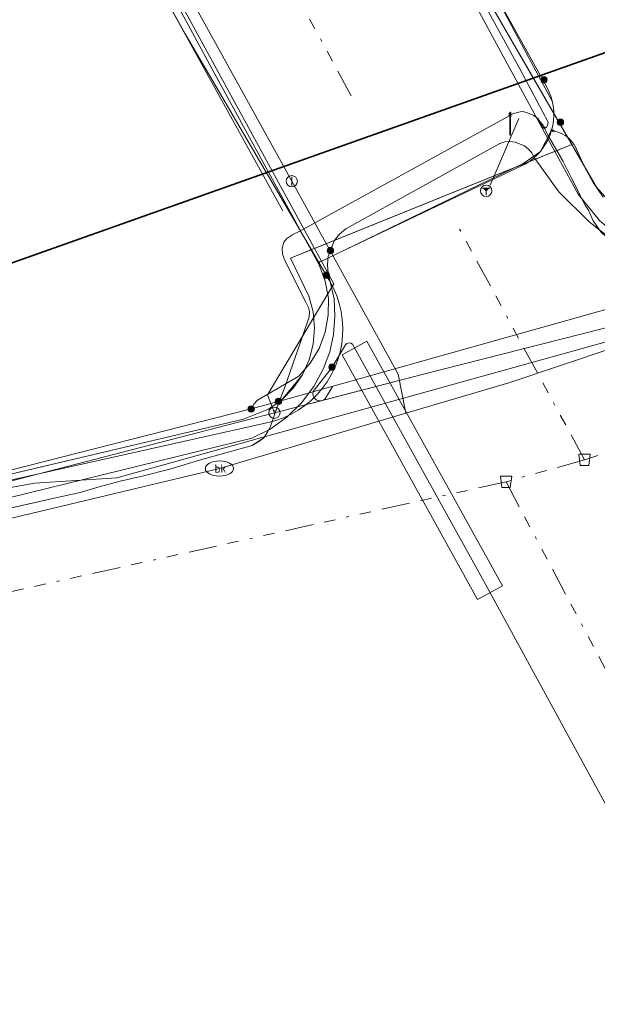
# Model space of a CAD drawing. Header units: metres. Extents: x 154975 to 155642, y 461260 to 461877.
# Tile 5 of 95: x 155148 to 155168, y 461344 to 461379. Entities that reach past the tile are written whole.
import ezdxf
from ezdxf.enums import TextEntityAlignment as Align
from ezdxf.lldxf.tags import DXFTag

# ---------------------------------------------------------------- set-up
doc = ezdxf.new("R2010")
doc.units = ezdxf.units.M
doc.linetypes.add('RI-OVERIG-SO', pattern=[17, 5, -2, 2, -2, 0, -2, 2, -2])
for name, color, linetype, lineweight, true_color in [('B-WE-KL-DATA-G', 3, 'KL-DATA-SO', 18, 0x00ff00), ('B-WE-KL-DATA_DUCT-G', 3, 'Continuous', 18, 0x00ff00), ('B-WE-KL-DATA_HULPSTUK-S', 3, 'Continuous', 18, 0x00ff00), ('B-WE-KL-DATA_KABELBED-G', 3, 'Continuous', 18, 0x00ff00), ('B-WE-KL-DATA_MANTELBUIS-G', 3, 'Continuous', 18, 0x00ff00), ('B-WE-KL-ET_LS-G', 1, 'KL-LS-SO', 18, 0xff0000), ('B-WE-KL-ET_LS-S', 1, 'Continuous', 18, 0xff0000), ('B-WE-KL-ET_LS_HULPSTUK-S', 1, 'Continuous', 18, 0xff0000), ('B-WE-KL-ET_LS_MANTELBUIS-G', 1, 'Continuous', 18, 0xff0000), ('B-WE-KL-ET_MS-G', 1, 'KL-MS-SO', 18, 0xff0000), ('B-WE-KL-GAS_LD-G', 30, 'KL-GAS_LD-SO', 18, 0xff7f00), ('B-WE-KL-GAS_LD_HULPSTUK-S', 30, 'Continuous', 18, 0xff7f00), ('B-WE-KL-GAS_LD_MANTELBUIS-G', 30, 'Continuous', 18, 0xff7f00), ('B-WE-KL-WATER-G', 5, 'KL-WATER-SO', 18, 0x0000ff), ('B-WE-KL-WATER-S', 5, 'Continuous', 18, 0x0000ff), ('B-WE-KL-WATER_HULPSTUK-S', 5, 'Continuous', 18, 0x0000ff), ('B-WE-RI-VRIJVERVAL-G', 6, 'RI-OVERIG-SO', 18, 0xff00ff), ('B-WE-RI-VRIJVERVAL_HULPSTUK-S', 6, 'Continuous', 18, 0xff00ff)]:
    doc.layers.add(name, color=color, linetype=linetype, lineweight=lineweight, true_color=true_color)
doc.layers.add('V-WE-KL-WARMTENET-G', color=80, linetype='V-KL-WARMTENET-SO', lineweight=35)
doc.styles.add('NLCS-ISO', font='NLCS-ISO.ttf')
tags = doc.linetypes.add('KL-DATA-SO', pattern='A,4,-1,[101,NLCS.SHX,S=0.5,R=0,X=0,Y=0],-1,4,-1,["D",Standard,S=1,R=0,X=-0.25,Y=-0.5],-1.5', length=12.5).pattern_tags.tags
tags[18] = DXFTag(74, 10)
tags = doc.linetypes.add('KL-GAS_LD-SO', pattern='A,4,-1,[69,NLCS.SHX,S=0.5,R=0,X=0,Y=0],-1,4,-1,["L",Standard,S=1,R=0,X=0.25,Y=-0.5],-2', length=13).pattern_tags.tags
tags[18] = DXFTag(74, 10)
tags = doc.linetypes.add('KL-LS-SO', pattern='A,4,-1,[103,NLCS.SHX,S=0.75,R=0,X=0,Y=0],-1,4,-1,["L",Standard,S=1,R=0,X=0,Y=-0.5],-2', length=13).pattern_tags.tags
tags[18] = DXFTag(74, 10)
tags = doc.linetypes.add('KL-MS-SO', pattern='A,4,-1,[103,NLCS.SHX,S=0.75,R=0,X=0,Y=0],-1,4,-1,["M",Standard,S=1,R=0,X=0,Y=-0.5],-2', length=13).pattern_tags.tags
tags[18] = DXFTag(74, 10)
doc.linetypes.add('KL-WATER-SO', pattern='A,7,-0.5,[168,NLCS.SHX,S=0.75,R=0,X=0.75,Y=0],-2', length=9.5)
tags = doc.linetypes.add('V-KL-WARMTENET-SO', pattern='A,3.5,[24,NLCS.SHX,S=0.5,R=0,X=0,Y=0],3.5,-1.5,["WN",Standard,S=1,R=0,X=-0.3,Y=-0.5],-3', length=11.5).pattern_tags.tags
tags[14] = DXFTag(74, 10)

# ---------------------------------------------------------------- blocks, each defined once
blk = doc.blocks.new('SKL-WTB_HULP_T STUK-SO')
at = {"color": 0, "linetype": 'ByBlock', "lineweight": 18}
blk.add_circle((0, 0), 1, dxfattribs=at)
at = {"color": 0, "linetype": 'ByBlock', "lineweight": -2, "style": 'NLCS-ISO'}
blk.add_text('T', height=1, dxfattribs=at).set_placement((0, 0), align=Align.MIDDLE_CENTER)
at = {"color": 0, "linetype": 'ByBlock', "lineweight": 18, "style": 'NLCS-ISO', "flags": 1}
for tag, p in [('TYPE', (1.5, 0)), ('LABEL', (1.5, -1.5)), ('OMSCHRIJVING', (1.5, -3))]:
    blk.add_attdef(tag, p, '', height=1, dxfattribs=at)
blk = doc.blocks.new('SKL-WTB_HULP_MOF-SO')
at = {"linetype": 'ByBlock', "lineweight": 18}
h = blk.add_hatch(color=0, dxfattribs=at)
h.dxf.hatch_style = 1
h.paths.add_polyline_path([(-0.5625, 0, 1), (0.5625, 0, 1)])
at = {"color": 0, "linetype": 'ByBlock', "lineweight": 18}
blk.add_circle((0, 0), 0.5625, dxfattribs=at)
at = {"color": 0, "linetype": 'ByBlock', "lineweight": 18, "style": 'NLCS-ISO', "flags": 1}
for tag, p in [('TYPE', (1.5, 0)), ('LABEL', (1.5, -1.5)), ('OMSCHRIJVING', (1.5, -3))]:
    blk.add_attdef(tag, p, '', height=1, dxfattribs=at)
blk = doc.blocks.new('SKL-WTB_HULP_OVERIG-SO')
at = {"color": 0, "linetype": 'ByBlock', "lineweight": 18}
for points in [[(-0.14, 0.14), (0.14, -0.14)], [(0.14, 0.14), (-0.14, -0.14)]]:
    blk.add_lwpolyline(points, dxfattribs=at)
at = {"color": 0, "linetype": 'ByBlock', "lineweight": 18, "style": 'NLCS-ISO', "flags": 1}
for tag, p in [('TYPE', (1.5, 0)), ('LABEL', (1.5, -1.5)), ('OMSCHRIJVING', (1.5, -3))]:
    blk.add_attdef(tag, p, '', height=1, dxfattribs=at)
blk = doc.blocks.new('SKL-WTB_HULP_AFSLUITER-SO')
at = {"color": 0, "linetype": 'ByBlock', "lineweight": 18}
blk.add_lwpolyline([(0, 0.8), (0, -0.8)], dxfattribs=at)
blk.add_circle((0, 0), 1, dxfattribs=at)
at = {"color": 0, "linetype": 'ByBlock', "lineweight": 18, "style": 'NLCS-ISO', "flags": 1}
for tag, p in [('TYPE', (1.5, 0)), ('LABEL', (1.5, -1.5)), ('OMSCHRIJVING', (1.5, -3))]:
    blk.add_attdef(tag, p, '', height=1, dxfattribs=at)
blk = doc.blocks.new('SKL-WATER_BRANDKRAAN_BRANDPUT-SO')
at = {"color": 0, "linetype": 'ByBlock', "lineweight": 18}
blk.add_ellipse((0, 0), major_axis=(2.5, 0), ratio=0.54, dxfattribs=at)
at = {"color": 0, "linetype": 'ByBlock', "lineweight": 18, "style": 'NLCS-ISO'}
blk.add_text('bk', height=1.5, dxfattribs=at).set_placement((0.16, 0), align=Align.MIDDLE_CENTER)
blk = doc.blocks.new('SRI-HULP_AFVOER_OPVANG-SO')
at = {"color": 0, "linetype": 'ByBlock', "lineweight": 18}
blk.add_lwpolyline([(-0.75, -1), (-1, 1), (1, 1), (0.75, -1)], close=True, dxfattribs=at)
at = {"color": 0, "linetype": 'ByBlock', "lineweight": 18, "style": 'NLCS-ISO', "flags": 1}
for tag, p in [('TYPE', (1.5, 0)), ('LABEL', (1.5, -1.5)), ('OMSCHRIJVING', (1.5, -3))]:
    blk.add_attdef(tag, p, '', height=1, dxfattribs=at)
blk = doc.blocks.new('SKL-WTB_HULP_AARDING-SO')
at = {"color": 0, "linetype": 'ByBlock', "lineweight": 18}
for points in [[(-0.64, 0.48), (0.64, 0.48)], [(-0.48, 0.35), (0.48, 0.35)], [(-0.32, 0.21), (0.32, 0.21)], [(-0.16, 0.08), (0.16, 0.08)], [(0, -0.8), (0, 0.48)]]:
    blk.add_lwpolyline(points, dxfattribs=at)
blk.add_circle((0, 0), 1, dxfattribs=at)
at = {"color": 0, "linetype": 'ByBlock', "lineweight": 18, "style": 'NLCS-ISO', "flags": 1}
for tag, p in [('TYPE', (1.5, 0)), ('LABEL', (1.5, -1.5)), ('OMSCHRIJVING', (1.5, -3))]:
    blk.add_attdef(tag, p, '', height=1, dxfattribs=at)
blk = doc.blocks.new('SKL-ET_LS_MAST-SO')
for p, q in [((-0.05, 2.07), (0.05, 2.07)), ((-0.05, -2), (0.05, -2))]:
    blk.add_line(p, q)
for points in [[(-0.18, 1.76), (-0.22, 1.76), (-0.22, 1.84), (-0.18, 1.84), (-0.18, 1.79)], [(-0.18, 1.79), (-0.05, 1.79)], [(-0.18, 1.76), (-0.05, 1.76)], [(-0.05, -2), (-0.05, 2.07)], [(0.05, -2), (0.05, 2.07)], [(0.18, 1.92), (0.05, 1.92)], [(0.18, 1.89), (0.05, 1.89)], [(0.18, 1.89), (0.22, 1.89), (0.22, 1.97), (0.18, 1.97), (0.18, 1.92)], [(-0.18, 1.49), (-0.22, 1.49), (-0.22, 1.57), (-0.18, 1.57), (-0.18, 1.52)], [(-0.18, 1.52), (-0.05, 1.52)], [(-0.18, 1.49), (-0.05, 1.49)], [(0.18, 1.66), (0.05, 1.66)], [(0.18, 1.63), (0.05, 1.63)], [(0.18, 1.39), (0.05, 1.39)], [(0.18, 1.36), (0.05, 1.36)], [(0.18, 1.63), (0.22, 1.63), (0.22, 1.71), (0.18, 1.71), (0.18, 1.66)], [(0.18, 1.36), (0.22, 1.36), (0.22, 1.44), (0.18, 1.44), (0.18, 1.39)]]:
    blk.add_lwpolyline(points)

msp = doc.modelspace()

# ---------------------------------------------------------------- linework, layer by layer
at = {"layer": 'B-WE-KL-DATA-G', "ltscale": 0.2, "flags": 128}
for points in [[(155077.299, 461350.494), (155079.422, 461350.703), (155080.141, 461350.712), (155081.124, 461350.793), (155084.299, 461351.148), (155085.855, 461351.318), (155086.463, 461351.416), (155087.113, 461351.64), (155087.759, 461351.794), (155088.906, 461351.93), (155089.354, 461351.943), (155089.798, 461351.903), (155090.432, 461351.842), (155091.087, 461351.872), (155093.732, 461352.262), (155095.27, 461352.42), (155097.062, 461352.621), (155099.428, 461352.965), (155102.076, 461353.334), (155104.165, 461353.599), (155106.143, 461353.907), (155107.285, 461354.114), (155109.663, 461354.454), (155111.757, 461354.763), (155114.393, 461355.2), (155115.143, 461355.347), (155117.364, 461355.737), (155119.63, 461356.124), (155121.344, 461356.417), (155123.131, 461356.758), (155124.378, 461357.009), (155125.473, 461357.205), (155126.867, 461357.501), (155129.562, 461358.021), (155131.631, 461358.409), (155133.414, 461358.808), (155134.896, 461359.129), (155137.198, 461359.631), (155139.811, 461360.148), (155142.126, 461360.792), (155143.024, 461361.197), (155143.581, 461361.224), (155144.386, 461361.215), (155149.162, 461362.302), (155150.087, 461362.5), (155150.763, 461362.696), (155151.504, 461362.897), (155152.329, 461363.087), (155153.261, 461363.321), (155154.318, 461363.649), (155156.183, 461364.165), (155156.592, 461364.43), (155156.737, 461364.661), (155156.827, 461364.85), (155157.066, 461365.521), (155157.353, 461366.261), (155157.991, 461368.09), (155158.2, 461368.721), (155158.212, 461368.904), (155158.171, 461369.054), (155158.085, 461369.241), (155157.329, 461370.737), (155157.25, 461370.948), (155157.242, 461371.153), (155157.295, 461371.36), (155157.412, 461371.489), (155157.624, 461371.632), (155157.846, 461371.739), (155165.429, 461375.924), (155165.668, 461375.976), (155165.779, 461375.989), (155165.985, 461375.92), (155166.159, 461375.849), (155166.294, 461375.741), (155166.333, 461375.689), (155166.493, 461375.479), (155166.524, 461375.416), (155166.676, 461375.113), (155167.191, 461374.216), (155167.477, 461373.657), (155167.988, 461372.654), (155168.088, 461372.5), (155168.256, 461372.115), (155168.529, 461371.732), (155168.899, 461371.385), (155169.377, 461371.061), (155170.031, 461370.724), (155170.557, 461370.432), (155171.07, 461370.239), (155171.704, 461369.913), (155172.142, 461369.646), (155172.521, 461369.517), (155172.991, 461369.41), (155173.58, 461369.437), (155174.887, 461369.667), (155177.363, 461370.458), (155180.516, 461371.296), (155183.105, 461372.215), (155186.464, 461373.407), (155189.821, 461374.423), (155192.467, 461375.316), (155195.342, 461376.317), (155197.807, 461377.233), (155200.261, 461378.039), (155203.81, 461379.334), (155207.335, 461380.772), (155210.593, 461381.992), (155213.003, 461382.914), (155216.033, 461384.118), (155219.147, 461385.329), (155222.007, 461386.524), (155223.171, 461387.01), (155224.706, 461387.625), (155225.988, 461388.189), (155227.532, 461388.878), (155229.025, 461389.528), (155231.173, 461390.428), (155232.566, 461391.057), (155234.777, 461392.059), (155237.275, 461393.177), (155238.667, 461393.775), (155240.282, 461394.571), (155241.519, 461395.145), (155242.993, 461395.849), (155244.536, 461396.438), (155245.553, 461396.984), (155246.424, 461397.458), (155247.382, 461397.908), (155248.494, 461398.412), (155249.242, 461398.742), (155249.676, 461399.007), (155250.025, 461399.253), (155250.295, 461399.578), (155250.525, 461399.938), (155250.655, 461400.255), (155250.789, 461401.058), (155250.869, 461401.768), (155250.833, 461402.162), (155250.563, 461402.77), (155250.084, 461403.611), (155250.067, 461403.907), (155250.055, 461404.347), (155250.09, 461404.668), (155250.163, 461404.998), (155250.375, 461405.659), (155250.571, 461406.021), (155250.805, 461406.376), (155257.17, 461410.222), (155257.179, 461410.227), (155257.374, 461410.305), (155257.479, 461410.347), (155257.694, 461410.387), (155257.846, 461410.337), (155258.111, 461410.122), (155258.748, 461408.862), (155259.583, 461407.284), (155259.851, 461406.925), (155259.989, 461406.868), (155262.931, 461406.402), (155263.623, 461406.373), (155264.111, 461406.413), (155264.449, 461406.469), (155264.703, 461406.562), (155267.418, 461408.026), (155268.332, 461408.519), (155269.506, 461409.253), (155270.527, 461409.973), (155272.346, 461410.93), (155272.983, 461411.035), (155281.219, 461415.417), (155293.964, 461422.154), (155294.771, 461422.635), (155295.408, 461422.969), (155297.342, 461423.781), (155315.616, 461441.643), (155316.168, 461442.229), (155316.788, 461442.962), (155318.823, 461445.219), (155319.312, 461445.822), (155319.759, 461446.874), (155320.092, 461447.72), (155328.53, 461453.285), (155329.854, 461454.154), (155331.103, 461454.973), (155339.441, 461460.443), (155342.244, 461462.273), (155348.831, 461466.574), (155352.793, 461469.161), (155354.84, 461470.497), (155355.253, 461471.029), (155355.875, 461471.384), (155356.217, 461471.447), (155357.036, 461471.919), (155357.907, 461472.497), (155358.802, 461473.153), (155360.043, 461473.889), (155360.356, 461474.137), (155377.248, 461485.345), (155377.918, 461485.583), (155379.28, 461486.518), (155382.893, 461488.852), (155384.062, 461489.608), (155389.008, 461492.859), (155390.947, 461494.133), (155395.289, 461496.956), (155401.557, 461501.032), (155407.89, 461505.131), (155411.335, 461507.361), (155411.978, 461507.611), (155413.571, 461507.893), (155415.493, 461509.037), (155420.374, 461512.245), (155420.894, 461512.152), (155422.035, 461512.234), (155444.268, 461525.577), (155445.232, 461526.491), (155445.706, 461526.599), (155445.981, 461526.593), (155446.257, 461526.526), (155446.554, 461526.25), (155447.427, 461525.175), (155448.143, 461524.306), (155448.642, 461523.723), (155449.157, 461523.176), (155449.993, 461522.165), (155451.486, 461520.595), (155453.151, 461518.983), (155454.722, 461517.176), (155456.23, 461515.366), (155457.167, 461514.121), (155459.015, 461511.794), (155461.257, 461509.022), (155463.601, 461506.061), (155467.359, 461501.311), (155470.788, 461497.058), (155472.954, 461494.336), (155475.237, 461491.496), (155475.817, 461490.737), (155476.388, 461489.969), (155478.46, 461487.381), (155479.767, 461485.663), (155480.829, 461484.229), (155481.745, 461483.106), (155482.438, 461482.226), (155483.637, 461480.658), (155485.017, 461478.923), (155486.494, 461477.039), (155487.641, 461475.708), (155488.531, 461474.658), (155490.117, 461472.938), (155491.707, 461471.195), (155492.655, 461470.196), (155493.796, 461468.999), (155495.445, 461467.211), (155497.385, 461465.175), (155498.14, 461464.383), (155499.592, 461462.844), (155500.434, 461461.959), (155501.395, 461460.881), (155502.248, 461459.895), (155503.013, 461458.939), (155503.66, 461458.16), (155504.526, 461457.115), (155507.303, 461453.581), (155508.173, 461452.516), (155508.263, 461452.066), (155508.476, 461451.799), (155509.283, 461450.547), (155544.6, 461394.515), (155544.828, 461394.114), (155545.038, 461393.969), (155545.284, 461393.955), (155545.459, 461394.044), (155545.735, 461394.232), (155545.876, 461394.488), (155545.953, 461394.939), (155546.152, 461395.278), (155546.256, 461395.473), (155546.452, 461395.733), (155546.652, 461395.966), (155547.621, 461396.554), (155584.621, 461415.895), (155585.682, 461416.057), (155586.933, 461416.23), (155587.777, 461416.426), (155588.337, 461416.564), (155589.201, 461416.779), (155589.879, 461416.913), (155590.547, 461416.885), (155591.192, 461416.844), (155591.636, 461416.816), (155591.994, 461416.794), (155592.421, 461416.848), (155592.813, 461416.939), (155593.07, 461417.002), (155594.641, 461417.812), (155595.924, 461418.432), (155596.074, 461418.377), (155596.277, 461418.198), (155596.475, 461417.918), (155596.638, 461417.611), (155600.008, 461411.858), (155600.311, 461411.8), (155600.608, 461411.857), (155600.983, 461411.992), (155602.369, 461412.782), (155604.026, 461413.744), (155604.827, 461414.171), (155606.114, 461414.954), (155608.155, 461416.099), (155614.895, 461419.934), (155621.706, 461423.799), (155622.876, 461424.385), (155625.881, 461426.142), (155631.474, 461429.345)], [(155196.296, 461495.081), (155196.73, 461495.33), (155197.269, 461494.391), (155202.548, 461486.423), (155234.601, 461430.344), (155243.897, 461413.542), (155248.127, 461406.413), (155249.564, 461403.085), (155249.666, 461402.442), (155249.65, 461401.79), (155249.517, 461401.152), (155249.271, 461400.549), (155248.92, 461400), (155248.475, 461399.524), (155235.94, 461393.69), (155221.815, 461387.337), (155211.339, 461383.087), (155207.719, 461381.688), (155207.284, 461381.505), (155206.964, 461381.397), (155200.666, 461378.963), (155184.729, 461373.678), (155184.667, 461373.838), (155181.162, 461372.65), (155178.217, 461371.519), (155176.178, 461370.843), (155174.597, 461370.661), (155173.271, 461370.772), (155171.724, 461371.158), (155170.177, 461371.656), (155169.349, 461372.209), (155168.375, 461373.31), (155167.499, 461374.823), (155157.538, 461370.803), (155158.183, 461369.45), (155158.336, 461368.896), (155158.39, 461368.323), (155158.344, 461367.749), (155158.199, 461367.192), (155157.959, 461366.669), (155157.631, 461366.196), (155157.227, 461365.787), (155156.757, 461365.454), (155155.873, 461365.099), (155135.952, 461360.402), (155133.441, 461359.928), (155133.419, 461360.058), (155115.129, 461356.532), (155115.134, 461356.5), (155091.163, 461353.038), (155078.469, 461351.785), (155076.901, 461351.688)], [(155166.524, 461375.416), (155166.676, 461375.113), (155167.191, 461374.216), (155167.477, 461373.657), (155167.988, 461372.654), (155168.088, 461372.5), (155168.256, 461372.115), (155168.529, 461371.732), (155168.899, 461371.385), (155169.377, 461371.061), (155170.031, 461370.724), (155170.557, 461370.432), (155171.07, 461370.239), (155171.704, 461369.913), (155172.142, 461369.646), (155172.521, 461369.517), (155172.991, 461369.41), (155173.58, 461369.437), (155174.887, 461369.667), (155177.363, 461370.458), (155180.516, 461371.296), (155183.105, 461372.215), (155186.464, 461373.407), (155189.821, 461374.423), (155192.467, 461375.316), (155195.342, 461376.317), (155197.807, 461377.233), (155200.261, 461378.039), (155203.81, 461379.334), (155207.335, 461380.772), (155210.593, 461381.992), (155213.003, 461382.914), (155216.033, 461384.118), (155219.147, 461385.329), (155222.007, 461386.524), (155223.171, 461387.01), (155224.706, 461387.625), (155225.988, 461388.189), (155227.532, 461388.878), (155229.025, 461389.528), (155231.173, 461390.428), (155232.566, 461391.057), (155234.777, 461392.059), (155237.275, 461393.177), (155238.667, 461393.775), (155240.282, 461394.571), (155241.519, 461395.145), (155242.993, 461395.849), (155244.536, 461396.438), (155245.553, 461396.984), (155246.424, 461397.458), (155247.382, 461397.908), (155248.494, 461398.412), (155249.242, 461398.742), (155249.676, 461399.007), (155250.025, 461399.253), (155250.295, 461399.578), (155250.525, 461399.938), (155250.655, 461400.255), (155250.707, 461400.583), (155250.789, 461401.058), (155250.869, 461401.768), (155250.833, 461402.162), (155250.563, 461402.77), (155250.084, 461403.611)], [(155157.265, 461372.468), (155141.238, 461401.455), (155136.729, 461398.958), (155134.783, 461398.679)], [(155143.551, 461291.176), (155144.569, 461287.204), (155149.143, 461288.377), (155139.068, 461327.677), (155138.686, 461329.038), (155133.614, 461349.639), (155131.604, 461359.581), (155135.952, 461360.402), (155155.873, 461365.099), (155156.757, 461365.454), (155157.227, 461365.787), (155157.631, 461366.196), (155157.959, 461366.669), (155158.199, 461367.192), (155158.344, 461367.749), (155158.39, 461368.323), (155158.336, 461368.896), (155158.183, 461369.45), (155157.538, 461370.803), (155167.499, 461374.823), (155168.375, 461373.31), (155169.349, 461372.209), (155170.177, 461371.656), (155171.724, 461371.158), (155173.271, 461370.772), (155174.597, 461370.661), (155176.178, 461370.843), (155178.217, 461371.519), (155181.162, 461372.65), (155184.667, 461373.838), (155184.729, 461373.678), (155200.666, 461378.963), (155206.964, 461381.397), (155207.284, 461381.505), (155207.719, 461381.688), (155211.339, 461383.087), (155221.815, 461387.337), (155235.94, 461393.69), (155245.357, 461398.073), (155245.249, 461398.306)], [(155076.901, 461351.688), (155078.469, 461351.785), (155091.163, 461353.038), (155115.134, 461356.5), (155115.129, 461356.532), (155133.419, 461360.058), (155133.441, 461359.928), (155135.952, 461360.402), (155155.873, 461365.099), (155156.757, 461365.454), (155157.227, 461365.787), (155157.631, 461366.196), (155157.959, 461366.669), (155158.199, 461367.192), (155158.344, 461367.749), (155158.39, 461368.323), (155158.336, 461368.896), (155158.183, 461369.45), (155157.538, 461370.803), (155167.499, 461374.823), (155168.375, 461373.31), (155169.349, 461372.209), (155170.177, 461371.656), (155171.724, 461371.158), (155173.271, 461370.772), (155174.597, 461370.661), (155176.178, 461370.843), (155178.217, 461371.519), (155181.162, 461372.65), (155184.667, 461373.838), (155184.729, 461373.678), (155200.666, 461378.963), (155206.964, 461381.397), (155207.284, 461381.505), (155207.719, 461381.688), (155211.339, 461383.087), (155221.815, 461387.337), (155231.938, 461391.89), (155241.921, 461396.095), (155244.089, 461395.749), (155244.317, 461395.866), (155248.193, 461388.667), (155246.95, 461386.756), (155249.699, 461381.649), (155249.237, 461379.13), (155253.967, 461370.288), (155253.776, 461370.187), (155257.664, 461363.193), (155257.74, 461363.234), (155257.856, 461363.016), (155257.784, 461362.977), (155260.281, 461358.483), (155263.542, 461352.388), (155271.703, 461336.63), (155276.155, 461328.348), (155259.827, 461320.149), (155260.03, 461319.745), (155240.639, 461309.508), (155219.161, 461298.934), (155219.194, 461298.87)], [(155157.082, 461394.586), (155156.351, 461394.462), (155159.931, 461387.896), (155168.375, 461373.31), (155169.349, 461372.209), (155170.177, 461371.656), (155171.724, 461371.158), (155173.271, 461370.772), (155174.597, 461370.661), (155176.178, 461370.843), (155178.217, 461371.519), (155181.162, 461372.65), (155184.667, 461373.838), (155184.729, 461373.678), (155200.666, 461378.963), (155206.964, 461381.397), (155207.284, 461381.505), (155207.719, 461381.688), (155211.339, 461383.087), (155221.815, 461387.337), (155231.938, 461391.89), (155241.921, 461396.095), (155242.707, 461395.97)], [(155237.354, 461394.348), (155235.94, 461393.69), (155221.815, 461387.337), (155211.339, 461383.087), (155207.719, 461381.688), (155207.284, 461381.505), (155206.964, 461381.397), (155200.666, 461378.963), (155184.729, 461373.678), (155184.667, 461373.838), (155181.162, 461372.65), (155178.217, 461371.519), (155176.178, 461370.843), (155174.597, 461370.661), (155173.271, 461370.772), (155171.724, 461371.158), (155170.177, 461371.656), (155169.349, 461372.209), (155168.375, 461373.31), (155159.931, 461387.896), (155156.351, 461394.462), (155157.082, 461394.586)], [(155159.488, 461391.072), (155158.707, 461390.639), (155158.681, 461390.557), (155158.666, 461390.443), (155158.717, 461390.252), (155159.396, 461389.034), (155161.906, 461384.331), (155165.659, 461377.499), (155166.66, 461375.609), (155166.64, 461375.49), (155166.588, 461375.408), (155166.524, 461375.416)], [(155213.139, 461382.968), (155213.003, 461382.914), (155210.593, 461381.992), (155207.335, 461380.772), (155203.81, 461379.334), (155200.261, 461378.039), (155197.807, 461377.233), (155195.342, 461376.317), (155192.467, 461375.316), (155189.821, 461374.423), (155186.464, 461373.407), (155183.105, 461372.215), (155180.516, 461371.296), (155177.363, 461370.458), (155174.887, 461369.667), (155173.58, 461369.437), (155172.991, 461369.41), (155172.521, 461369.517), (155172.142, 461369.646), (155171.704, 461369.913), (155171.07, 461370.239), (155170.557, 461370.432), (155170.031, 461370.724), (155169.377, 461371.061), (155168.899, 461371.385), (155168.529, 461371.732), (155168.256, 461372.115), (155168.088, 461372.5), (155167.988, 461372.654), (155167.477, 461373.657), (155167.191, 461374.216), (155166.676, 461375.113), (155166.524, 461375.416), (155166.588, 461375.408), (155166.64, 461375.49), (155166.66, 461375.609), (155165.659, 461377.499), (155161.906, 461384.331), (155159.396, 461389.034), (155158.717, 461390.252), (155158.666, 461390.443)], [(155227.033, 461388.782), (155222.96, 461387.097), (155218.099, 461385.154), (155214.327, 461383.677), (155210.545, 461382.223), (155206.755, 461380.793), (155199.148, 461378.003), (155194.62, 461376.392), (155190.081, 461374.815), (155180.967, 461371.761), (155176.394, 461370.284), (155175.637, 461370.108), (155174.866, 461369.997), (155174.089, 461369.952), (155173.311, 461369.974), (155172.538, 461370.063), (155170.92, 461370.474), (155170.147, 461370.79), (155169.405, 461371.176), (155168.703, 461371.628), (155168.109, 461372.087), (155167.046, 461373.146), (155166.172, 461374.366), (155166.082, 461374.523), (155165.965, 461374.661), (155165.823, 461374.774), (155165.489, 461374.91), (155165.309, 461374.928), (155165.129, 461374.911), (155164.955, 461374.861), (155159.493, 461371.839), (155159.268, 461371.643), (155159.086, 461371.409), (155158.951, 461371.066)], [(155077.299, 461350.494), (155079.422, 461350.703), (155080.141, 461350.712), (155081.124, 461350.793), (155084.299, 461351.148), (155085.855, 461351.318), (155086.463, 461351.416), (155087.113, 461351.64), (155087.759, 461351.794), (155088.906, 461351.93), (155089.354, 461351.943), (155089.798, 461351.903), (155090.432, 461351.842), (155091.087, 461351.872), (155093.732, 461352.262), (155095.27, 461352.42), (155097.062, 461352.621), (155099.428, 461352.965), (155102.076, 461353.334), (155104.165, 461353.599), (155106.143, 461353.907), (155107.285, 461354.114), (155109.663, 461354.454), (155111.757, 461354.763), (155114.393, 461355.2), (155115.143, 461355.347), (155117.364, 461355.737), (155119.63, 461356.124), (155121.344, 461356.417), (155123.131, 461356.758), (155124.378, 461357.009), (155125.473, 461357.205), (155126.867, 461357.501), (155129.562, 461358.021), (155131.631, 461358.409), (155133.414, 461358.808), (155134.896, 461359.129), (155137.198, 461359.631), (155139.811, 461360.148), (155142.126, 461360.792), (155143.024, 461361.197), (155143.581, 461361.224), (155144.386, 461361.215), (155149.162, 461362.302), (155150.087, 461362.5), (155150.763, 461362.696), (155151.504, 461362.897), (155152.329, 461363.087), (155153.261, 461363.321), (155154.318, 461363.649), (155156.183, 461364.165), (155156.42, 461364.308), (155156.592, 461364.43), (155156.737, 461364.661), (155156.827, 461364.85), (155157.066, 461365.521), (155157.353, 461366.261), (155157.991, 461368.09), (155158.2, 461368.721), (155158.212, 461368.904), (155158.171, 461369.054), (155158.085, 461369.241), (155157.329, 461370.737), (155157.25, 461370.948), (155157.242, 461371.153), (155157.295, 461371.36), (155157.412, 461371.489), (155157.624, 461371.632), (155157.846, 461371.739), (155165.429, 461375.924), (155165.668, 461375.976), (155165.779, 461375.989), (155165.985, 461375.92), (155166.159, 461375.849), (155166.294, 461375.741), (155166.333, 461375.689)], [(155166.524, 461375.416), (155166.493, 461375.479), (155166.333, 461375.689)], [(155166.333, 461375.689), (155166.477, 461375.422), (155166.524, 461375.416)], [(155158.951, 461371.066), (155158.869, 461370.857), (155158.844, 461370.561), (155158.875, 461370.265), (155159.079, 461369.36), (155159.112, 461368.73), (155159.06, 461368.1), (155158.925, 461367.484), (155158.709, 461366.89), (155158.366, 461366.251), (155157.929, 461365.672), (155157.408, 461365.167), (155156.817, 461364.747), (155156.167, 461364.421), (155142.981, 461361.189), (155139.142, 461360.349), (155131.446, 461358.739), (155127.59, 461357.971), (155123.73, 461357.228), (155118.626, 461356.283), (155113.515, 461355.382), (155108.396, 461354.523), (155094.258, 461352.38), (155086.528, 461351.323), (155079.018, 461350.443)]]:
    msp.add_lwpolyline(points, dxfattribs=at)
at = {"layer": 'B-WE-KL-DATA_DUCT-G', "ltscale": 0.2, "flags": 128}
for points in [[(155077.339, 461350.374), (155079.389, 461350.536), (155080.065, 461351.649), (155091.849, 461353.137), (155114.453, 461356.402), (155133.419, 461360.058), (155133.441, 461359.928), (155135.952, 461360.402), (155139.315, 461361.195), (155148.484, 461362.831), (155151.392, 461363.02), (155179.502, 461370.834), (155180.135, 461372.256), (155181.162, 461372.65), (155184.667, 461373.838), (155184.729, 461373.678), (155200.666, 461378.963), (155203.589, 461380.093), (155213.209, 461383.846), (155221.815, 461387.337), (155231.938, 461391.89), (155240.72, 461395.589)], [(155077.339, 461350.374), (155079.389, 461350.536), (155080.065, 461351.649), (155091.849, 461353.137), (155114.453, 461356.402), (155133.419, 461360.058), (155133.441, 461359.928), (155135.952, 461360.402), (155139.315, 461361.195), (155148.484, 461362.831), (155151.392, 461363.02), (155179.502, 461370.834)], [(155077.339, 461350.374), (155079.389, 461350.536), (155080.065, 461351.649), (155091.849, 461353.137), (155114.453, 461356.402), (155133.419, 461360.058), (155133.441, 461359.928), (155135.952, 461360.402), (155139.315, 461361.195), (155148.484, 461362.831), (155151.392, 461363.02), (155179.502, 461370.834)], [(155077.339, 461350.374), (155079.389, 461350.536), (155080.065, 461351.649), (155091.849, 461353.137), (155114.453, 461356.402), (155133.419, 461360.058), (155133.441, 461359.928), (155135.952, 461360.402), (155139.315, 461361.195), (155148.484, 461362.831), (155151.392, 461363.02), (155179.502, 461370.834)], [(155077.339, 461350.374), (155079.389, 461350.536), (155080.065, 461351.649), (155091.849, 461353.137), (155114.453, 461356.402), (155133.419, 461360.058), (155133.441, 461359.928), (155135.952, 461360.402), (155139.315, 461361.195), (155148.484, 461362.831), (155151.392, 461363.02), (155179.502, 461370.834)], [(155077.339, 461350.374), (155079.389, 461350.536), (155080.065, 461351.649), (155091.849, 461353.137), (155114.453, 461356.402), (155133.419, 461360.058), (155133.441, 461359.928), (155135.952, 461360.402), (155139.315, 461361.195), (155148.484, 461362.831), (155151.392, 461363.02), (155179.502, 461370.834)], [(155077.339, 461350.374), (155079.389, 461350.536), (155080.065, 461351.649), (155091.849, 461353.137), (155114.453, 461356.402), (155133.419, 461360.058), (155133.441, 461359.928), (155135.952, 461360.402), (155139.315, 461361.195), (155148.484, 461362.831), (155151.392, 461363.02), (155179.502, 461370.834)], [(155179.502, 461370.834), (155151.392, 461363.02), (155148.484, 461362.831), (155139.315, 461361.195), (155135.952, 461360.402), (155133.441, 461359.928), (155133.419, 461360.058), (155114.453, 461356.402), (155091.849, 461353.137), (155080.065, 461351.649), (155079.389, 461350.536), (155077.339, 461350.374)], [(155179.502, 461370.834), (155151.392, 461363.02), (155148.484, 461362.831), (155139.315, 461361.195), (155135.952, 461360.402), (155133.441, 461359.928), (155133.419, 461360.058), (155114.453, 461356.402), (155091.849, 461353.137), (155080.065, 461351.649), (155079.389, 461350.536), (155077.339, 461350.374)], [(155077.339, 461350.374), (155079.389, 461350.536), (155080.065, 461351.649), (155091.849, 461353.137), (155114.453, 461356.402), (155133.419, 461360.058), (155133.441, 461359.928), (155135.952, 461360.402), (155139.315, 461361.195), (155148.484, 461362.831), (155151.392, 461363.02), (155179.502, 461370.834)], [(155077.339, 461350.374), (155079.389, 461350.536), (155080.065, 461351.649), (155091.849, 461353.137), (155114.453, 461356.402), (155133.419, 461360.058), (155133.441, 461359.928), (155135.952, 461360.402), (155139.315, 461361.195), (155148.484, 461362.831), (155151.392, 461363.02), (155179.502, 461370.834)], [(155077.339, 461350.374), (155079.389, 461350.536), (155080.065, 461351.649), (155091.849, 461353.137), (155114.453, 461356.402), (155133.419, 461360.058), (155133.441, 461359.928), (155135.952, 461360.402), (155139.315, 461361.195), (155148.484, 461362.831), (155151.392, 461363.02), (155179.502, 461370.834)], [(155077.339, 461350.374), (155079.389, 461350.536), (155080.065, 461351.649), (155091.849, 461353.137), (155114.453, 461356.402), (155133.419, 461360.058), (155133.441, 461359.928), (155135.952, 461360.402), (155139.315, 461361.195), (155148.484, 461362.831), (155151.392, 461363.02), (155179.502, 461370.834)], [(155077.339, 461350.374), (155079.389, 461350.536), (155080.065, 461351.649), (155091.849, 461353.137), (155114.453, 461356.402), (155133.419, 461360.058), (155133.441, 461359.928), (155135.952, 461360.402), (155139.315, 461361.195), (155148.484, 461362.831), (155151.392, 461363.02), (155179.502, 461370.834)], [(155077.339, 461350.374), (155079.389, 461350.536), (155080.065, 461351.649), (155091.849, 461353.137), (155114.453, 461356.402), (155133.419, 461360.058), (155133.441, 461359.928), (155135.952, 461360.402), (155139.315, 461361.195), (155148.484, 461362.831), (155151.392, 461363.02), (155179.502, 461370.834)], [(155077.339, 461350.374), (155079.389, 461350.536), (155080.065, 461351.649), (155091.849, 461353.137), (155114.453, 461356.402), (155133.419, 461360.058), (155133.441, 461359.928), (155135.952, 461360.402), (155139.315, 461361.195), (155148.484, 461362.831), (155151.392, 461363.02), (155179.502, 461370.834)]]:
    msp.add_lwpolyline(points, dxfattribs=at)
at = {"layer": 'B-WE-KL-DATA_KABELBED-G', "ltscale": 0.2, "flags": 128}
for points in [[(155166.786, 461375.323), (155166.827, 461375.494), (155166.853, 461375.668), (155166.863, 461375.843), (155166.859, 461376.019), (155166.839, 461376.193), (155166.804, 461376.365), (155166.754, 461376.534), (155166.689, 461376.697), (155166.611, 461376.854), (155156.685, 461394.723), (155130.246, 461443.184), (155103.936, 461491.289), (155101.742, 461495.302), (155099.187, 461500), (155097.014, 461503.998), (155091.427, 461513.683), (155088.414, 461519.79), (155087.296, 461522.055), (155087.296, 461522.055)], [(155103.853, 461469.756), (155106.888, 461464.191), (155108.954, 461460.404), (155117.106, 461445.461), (155119.073, 461441.855), (155122.123, 461436.265), (155124.883, 461431.204), (155127.262, 461426.844), (155127.664, 461426.107), (155129.972, 461421.925), (155138.168, 461407.071), (155152.303, 461381.455), (155153.802, 461378.739), (155157.285, 461372.788), (155158.54, 461370.647)], [(155156.351, 461394.462), (155156.142, 461394.427), (155166.898, 461374.58)], [(155167.499, 461374.823), (155159.931, 461387.896), (155156.351, 461394.462)], [(155158.54, 461370.647), (155159.471, 461371.09), (155165.717, 461374.062), (155165.868, 461374.142), (155166.011, 461374.234), (155166.146, 461374.338), (155166.271, 461374.453), (155166.387, 461374.578), (155166.491, 461374.712), (155166.584, 461374.855), (155166.665, 461375.005), (155166.732, 461375.162), (155166.786, 461375.323)], [(155166.786, 461375.324), (155166.387, 461374.578), (155165.801, 461374.158), (155159.471, 461371.09)], [(155168.612, 461372.959), (155168.262, 461373.471), (155167.957, 461374.011), (155167.701, 461374.576), (155167.668, 461374.661), (155167.628, 461374.743), (155167.582, 461374.821), (155167.53, 461374.895), (155167.471, 461374.964), (155167.407, 461375.029), (155167.338, 461375.088), (155167.264, 461375.141), (155167.187, 461375.188), (155167.105, 461375.228), (155167.021, 461375.261), (155166.934, 461375.288), (155166.845, 461375.307)], [(155158.051, 461371.01), (155166.792, 461374.537)], [(155166.792, 461374.537), (155166.898, 461374.58)], [(155166.898, 461374.58), (155167.499, 461374.823)], [(155166.898, 461374.58), (155167.722, 461373.059), (155168.476, 461372.129), (155169.384, 461371.348), (155170.415, 461370.74), (155171.538, 461370.325), (155172.717, 461370.115), (155173.914, 461370.116), (155175.092, 461370.33), (155178.217, 461371.519)], [(155178.217, 461371.519), (155176.178, 461370.843), (155174.597, 461370.661), (155173.271, 461370.772), (155171.724, 461371.158), (155170.177, 461371.656), (155169.349, 461372.209), (155168.375, 461373.31), (155167.499, 461374.823)], [(155159.471, 461371.09), (155165.717, 461374.062)], [(155141.768, 461361.773), (155155.873, 461365.099), (155156.757, 461365.454), (155157.227, 461365.787), (155157.959, 461366.669), (155158.199, 461367.192), (155158.344, 461367.749), (155158.39, 461368.323), (155158.336, 461368.896), (155158.183, 461369.45), (155157.538, 461370.803), (155158.051, 461371.01)], [(155151.392, 461363.02), (155179.502, 461370.834)], [(155144.811, 461362.313), (155156.743, 461364.976), (155157.022, 461365.051), (155157.294, 461365.149), (155157.557, 461365.271), (155157.808, 461365.414), (155158.046, 461365.579), (155158.269, 461365.763), (155158.476, 461365.965), (155158.664, 461366.185), (155158.834, 461366.419), (155158.982, 461366.667), (155159.109, 461366.928), (155159.213, 461367.197), (155159.293, 461367.475), (155159.35, 461367.759), (155159.382, 461368.046), (155159.39, 461368.336), (155159.372, 461368.624), (155159.331, 461368.911), (155159.264, 461369.192), (155159.174, 461369.467), (155159.061, 461369.733), (155158.926, 461369.989), (155158.54, 461370.647)], [(155148.484, 461362.831), (155151.392, 461363.02)], [(155139.315, 461361.195), (155148.484, 461362.831)]]:
    msp.add_lwpolyline(points, dxfattribs=at)
at = {"layer": 'B-WE-KL-DATA_MANTELBUIS-G', "ltscale": 0.2, "flags": 128}
for points in [[(155157.846, 461371.739), (155165.429, 461375.924)], [(155166.786, 461375.324), (155166.387, 461374.578), (155165.801, 461374.158), (155159.471, 461371.09)], [(155158.051, 461371.01), (155166.792, 461374.537)], [(155159.471, 461371.09), (155165.717, 461374.062)], [(155159.471, 461371.09), (155165.717, 461374.062)], [(155151.392, 461363.02), (155179.502, 461370.834)]]:
    msp.add_lwpolyline(points, dxfattribs=at)
at = {"layer": 'B-WE-KL-ET_LS-G', "ltscale": 0.2, "flags": 128}
for points in [[(155166.812, 461376.328), (155157.323, 461394.007), (155139.331, 461427.486), (155129.421, 461444.97), (155132.177, 461446.544), (155105.021, 461496.644), (155097.205, 461511.354), (155097.405, 461513.521), (155091.636, 461523.549)], [(155081.816, 461510.587), (155085.353, 461504.103), (155087.806, 461499.627), (155094.473, 461488.011), (155095.145, 461486.788), (155096.671, 461483.992), (155099.13, 461479.424), (155117.774, 461444.713), (155127.964, 461426.186), (155141.041, 461402.152), (155141.032, 461402.167), (155147.108, 461391.589), (155154.902, 461377.234), (155158.558, 461370.558), (155158.77, 461369.986), (155158.877, 461369.385), (155158.876, 461368.775), (155158.766, 461368.175), (155158.551, 461367.604), (155158.238, 461367.081), (155157.836, 461366.62), (155156.366, 461365.769), (155156.234, 461365.63), (155156.146, 461365.457)], [(155240.706, 461395.638), (155238.009, 461394.398), (155232.822, 461392.076), (155228.659, 461390.24), (155223.031, 461387.838), (155217.984, 461385.759), (155211.687, 461383.246), (155205.974, 461381.055), (155200.049, 461378.908), (155194.098, 461376.834), (155188.977, 461375.119), (155182.122, 461372.907), (155176.099, 461371.054), (155157.111, 461365.728)], [(155164.603, 461373.388), (155165.628, 461375.746)], [(155201.337, 461291.914), (155201.157, 461291.867), (155200.969, 461291.855), (155200.783, 461291.881), (155200.605, 461291.943), (155200.443, 461292.038), (155200.303, 461292.164), (155200.19, 461292.314), (155193.788, 461304.589), (155173.449, 461342.76), (155164.451, 461359.228), (155159.727, 461367.753), (155159.676, 461367.786), (155159.617, 461367.799), (155159.53, 461367.775), (155159.485, 461367.734), (155159.008, 461366.939)], [(155159.008, 461366.939), (155158.339, 461366.072), (155158.329, 461365.979), (155158.377, 461365.847), (155158.446, 461365.783), (155158.534, 461365.748), (155158.629, 461365.747), (155158.717, 461365.782), (155158.755, 461365.81), (155159.031, 461366.267)], [(155156.146, 461365.457), (155140.842, 461361.573), (155131.829, 461359.555)], [(155157.111, 461365.728), (155156.146, 461365.457)]]:
    msp.add_lwpolyline(points, dxfattribs=at)
at = {"layer": 'B-WE-KL-ET_LS_MANTELBUIS-G', "ltscale": 0.2, "flags": 128}
msp.add_lwpolyline([(155164.164, 461358.71), (155165.04, 461359.194), (155160.245, 461367.861), (155159.369, 461367.377), (155164.164, 461358.71)], dxfattribs=at)
at = {"layer": 'B-WE-KL-ET_MS-G', "ltscale": 0.2, "flags": 128}
msp.add_lwpolyline([(155418.972, 461512.613), (155412.045, 461507.474), (155408.899, 461506.302), (155370.732, 461481.328), (155317.736, 461446.614), (155301.594, 461436.457), (155303.395, 461433.076), (155303.63, 461432.571), (155303.924, 461431.496), (155303.98, 461430.941), (155303.973, 461430.383), (155303.801, 461429.378), (155303.428, 461428.429), (155303.172, 461427.988), (155302.838, 461427.534), (155302.456, 461427.121), (155302.03, 461426.754), (155301.068, 461426.173), (155265.795, 461407.386), (155264.508, 461406.831), (155263.831, 461406.644), (155263.14, 461406.52), (155262.44, 461406.46), (155261.856, 461406.459), (155260.695, 461406.59), (155259.568, 461406.897), (155259.156, 461407.041), (155258.937, 461407.052), (155258.721, 461407.021), (155252.392, 461404.513), (155252.217, 461404.369), (155252.071, 461404.193), (155251.961, 461403.993), (155251.89, 461403.776), (155251.861, 461403.549), (155251.871, 461403.034), (155251.742, 461402.015), (155251.604, 461401.519), (155251.419, 461401.04), (155251.111, 461400.506), (155250.327, 461399.557), (155249.86, 461399.154), (155249.351, 461398.806), (155242.245, 461395.256), (155232.635, 461391.099), (155222.96, 461387.097), (155218.099, 461385.154), (155214.327, 461383.677), (155210.545, 461382.223), (155206.755, 461380.793), (155199.148, 461378.003), (155194.62, 461376.392), (155190.081, 461374.815), (155180.967, 461371.761), (155176.394, 461370.284), (155175.637, 461370.108), (155174.866, 461369.997), (155174.089, 461369.952), (155173.311, 461369.974), (155172.538, 461370.063), (155170.92, 461370.474), (155170.147, 461370.79), (155169.405, 461371.176), (155168.703, 461371.628), (155168.109, 461372.087), (155167.046, 461373.146), (155166.172, 461374.366), (155166.082, 461374.523), (155165.965, 461374.661), (155165.823, 461374.774), (155165.489, 461374.91), (155165.309, 461374.928), (155165.129, 461374.911), (155164.955, 461374.861), (155159.493, 461371.839), (155159.268, 461371.643), (155159.086, 461371.409), (155158.869, 461370.857), (155158.844, 461370.561), (155158.875, 461370.265), (155159.079, 461369.36), (155159.112, 461368.73), (155159.06, 461368.1), (155158.925, 461367.484), (155158.709, 461366.89), (155158.366, 461366.251), (155157.929, 461365.672), (155157.408, 461365.167), (155156.817, 461364.747), (155156.167, 461364.421), (155142.981, 461361.189), (155139.142, 461360.349), (155131.446, 461358.739), (155127.59, 461357.971), (155123.73, 461357.228), (155118.626, 461356.283), (155113.515, 461355.382), (155108.396, 461354.523), (155094.258, 461352.38), (155086.528, 461351.323), (155078.703, 461350.406), (155078.498, 461350.397)], dxfattribs=at)
at = {"layer": 'B-WE-KL-GAS_LD-G', "ltscale": 0.2, "flags": 128}
for points in [[(155149.036, 461388.272), (155159.068, 461369.893), (155156.723, 461365.962), (155156.968, 461365.323)], [(155156.968, 461365.323), (155162.195, 461366.676), (155172.79, 461369.372), (155173.368, 461369.535)], [(155131.282, 461359.002), (155135.41, 461359.806), (155142.907, 461361.685), (155156.968, 461365.323)]]:
    msp.add_lwpolyline(points, dxfattribs=at)
at = {"layer": 'B-WE-KL-GAS_LD_MANTELBUIS-G', "ltscale": 0.2, "flags": 128}
msp.add_lwpolyline([(155158.258, 461365.657), (155162.195, 461366.676), (155172.79, 461369.372)], dxfattribs=at)
at = {"layer": 'B-WE-KL-WATER-G', "ltscale": 0.2, "flags": 128}
for points in [[(155161.619, 461365.306), (155165.268, 461366.388), (155176.289, 461370.082), (155196.185, 461376.634), (155209.231, 461381.4), (155225.435, 461388.011), (155242.055, 461395.398), (155244.784, 461396.644)], [(155157.582, 461373.521), (155149.891, 461387.454)], [(155161.619, 461365.306), (155161.355, 461366.685), (155157.582, 461373.521)], [(155155.022, 461363.351), (155161.619, 461365.306)], [(155077.386, 461350.231), (155078.72, 461350.306), (155092.412, 461351.675), (155103.433, 461352.986), (155114.156, 461354.654), (155128.929, 461357.334), (155143.048, 461360.491), (155155.022, 461363.351)]]:
    msp.add_lwpolyline(points, dxfattribs=at)
at = {"layer": 'B-WE-RI-VRIJVERVAL-G', "ltscale": 0.2, "flags": 128}
for points in [[(155159.69, 461376.54), (155121.42, 461447.14)], [(155215.13, 461378.63), (155167.95, 461363.66)], [(155167.95, 461363.66), (155163.528, 461371.819)], [(155167.95, 461363.66), (155165.17, 461362.88)], [(155165.17, 461362.88), (155117.48, 461352.3)], [(155165.17, 461362.88), (155192.8, 461310.84)]]:
    msp.add_lwpolyline(points, dxfattribs=at)
at = {"layer": 'V-WE-KL-WARMTENET-G', "ltscale": 0.2, "flags": 128}
msp.add_lwpolyline([(155142.269, 461368.723), (155171.857, 461379.203), (155174.224, 461373.814), (155176.893, 461374.88)], dxfattribs=at)

# ---------------------------------------------------------------- block references
at = {"layer": 'B-WE-KL-DATA_HULPSTUK-S', "xscale": 0.2, "yscale": 0.2, "zscale": 0.2}
for name, p in [('SKL-WTB_HULP_OVERIG-SO', (155166.524, 461375.416)), ('SKL-WTB_HULP_OVERIG-SO', (155166.786, 461375.324)), ('SKL-WTB_HULP_OVERIG-SO', (155166.786, 461375.324)), ('SKL-WTB_HULP_OVERIG-SO', (155166.845, 461375.307)), ('SKL-WTB_HULP_MOF-SO', (155158.951, 461371.066)), ('SKL-WTB_HULP_OVERIG-SO', (155158.54, 461370.647)), ('SKL-WTB_HULP_OVERIG-SO', (155158.54, 461370.647)), ('SKL-WTB_HULP_OVERIG-SO', (155158.54, 461370.647)), ('SKL-WTB_HULP_MOF-SO', (155158.805, 461370.195))]:
    msp.add_blockref(name, p, dxfattribs=at)
at = {"layer": 'B-WE-KL-ET_LS-S', "xscale": 0.2, "yscale": 0.2, "zscale": 0.2}
msp.add_blockref('SKL-ET_LS_MAST-SO', (155165.313, 461375.552), dxfattribs=at)
at = {"layer": 'B-WE-KL-ET_LS_HULPSTUK-S', "xscale": 0.2, "yscale": 0.2, "zscale": 0.2}
for name, p in [('SKL-WTB_HULP_MOF-SO', (155166.517, 461377.113)), ('SKL-WTB_HULP_MOF-SO', (155167.098, 461375.61)), ('SKL-WTB_HULP_AARDING-SO', (155164.466, 461373.183)), ('SKL-WTB_HULP_MOF-SO', (155159.008, 461366.939)), ('SKL-WTB_HULP_MOF-SO', (155157.111, 461365.728)), ('SKL-WTB_HULP_MOF-SO', (155156.146, 461365.457))]:
    msp.add_blockref(name, p, dxfattribs=at)
at = {"layer": 'B-WE-KL-GAS_LD_HULPSTUK-S', "xscale": 0.2, "yscale": 0.2, "zscale": 0.2}
msp.add_blockref('SKL-WTB_HULP_T STUK-SO', (155156.968, 461365.323), dxfattribs=at)
at = {"layer": 'B-WE-KL-WATER-S', "xscale": 0.2, "yscale": 0.2, "zscale": 0.2}
msp.add_blockref('SKL-WATER_BRANDKRAAN_BRANDPUT-SO', (155155.022, 461363.351), dxfattribs=at)
at = {"layer": 'B-WE-KL-WATER_HULPSTUK-S', "xscale": 0.2, "yscale": 0.2, "zscale": 0.2}
msp.add_blockref('SKL-WTB_HULP_AFSLUITER-SO', (155157.582, 461373.521), dxfattribs=at)
at = {"layer": 'B-WE-RI-VRIJVERVAL_HULPSTUK-S', "xscale": 0.2, "yscale": 0.2, "zscale": 0.2}
for p in [(155167.95, 461363.66), (155165.17, 461362.88)]:
    msp.add_blockref('SRI-HULP_AFVOER_OPVANG-SO', p, dxfattribs=at)

doc.saveas('drawing.dxf')
